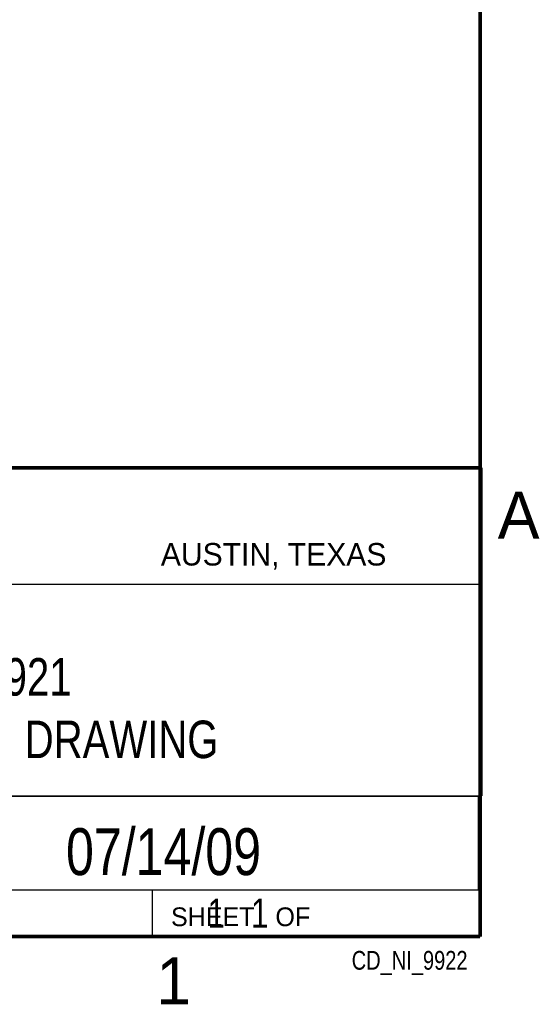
# Model space of a CAD drawing. Header units: inches. Extents: x 0 to 34, y 0 to 22.
# Tile 10 of 27: x 31 to 33.8, y 0.1 to 5.4. Entities that reach past the tile are written whole.
import ezdxf
from ezdxf.enums import TextEntityAlignment as Align

# ---------------------------------------------------------------- set-up
doc = ezdxf.new("R2010")
doc.units = ezdxf.units.IN
doc.header["$LTSCALE"] = 1.87
doc.header["$MEASUREMENT"] = 0
doc.layers.get('0').update_dxf_attribs({"linetype": 'CONTINUOUS'})
doc.styles.get("Standard").update_dxf_attribs({"font": 'txt', "width": 0.8})

msp = doc.modelspace()

# ---------------------------------------------------------------- linework, layer by layer
at = {"color": 2, "linetype": 'Continuous'}
for p, q in [((28.3793, 3.00033), (33.5093, 3.00033)), ((33.5093, 3.00033), (33.5093, 1.25033)), ((28.72307, 2.38), (33.50002, 2.38)), ((28.3793, 1.25033), (33.5093, 1.25033)), ((30.13002, 1.24989), (33.49002, 1.24989)), ((33.49002, 1.24989), (33.49002, 0.74989)), ((28.38002, 0.75), (33.50002, 0.75)), ((30.13002, 0.74989), (33.49002, 0.74989)), ((31.75002, 0.75), (33.50002, 0.75)), ((31.75002, 0.75), (31.75002, 0.5)), ((33.50002, 0.75), (33.50002, 0.5)), ((31.75002, 0.5), (33.50002, 0.5)), ((32.49527, 0.50168), (33.49527, 0.50168)), ((32.49527, 0.50168), (32.49527, 0.50118)), ((32.49527, 0.50118), (33.49527, 0.50118)), ((33.49527, 0.50168), (33.49527, 0.50118))]:
    msp.add_line(p, q, dxfattribs=at)
at = {"color": 7, "linetype": 'Continuous', "const_width": 0.02}
for points in [[(33.50002, 0.5), (33.50002, 21.5)], [(25.58002, 3), (33.50002, 3)], [(0.50002, 0.5), (33.50002, 0.5)]]:
    msp.add_lwpolyline(points, dxfattribs=at)

# ---------------------------------------------------------------- texts
at = {"color": 2, "linetype": 'Continuous'}
for s, height, p in [('A', 0.25, (33.5939, 2.62275)), ('AUSTIN, TEXAS', 0.12, (31.79573, 2.479)), ('SHEET   OF', 0.1, (31.84991, 0.55572)), ('1', 0.25, (31.77062, 0.13897))]:
    msp.add_text(s, height=height, dxfattribs=at).set_placement(p)
at = {"color": 7, "linetype": 'Continuous', "width": 0.8}
msp.add_text('07/14/09', height=0.25, dxfattribs=at).set_placement((31.81002, 0.82802), align=Align.CENTER)
at = {"color": 2, "linetype": 'Continuous', "width": 0.8}
msp.add_text('CD_NI_9922', height=0.1, dxfattribs=at).set_placement((33.43277, 0.32355), align=Align.RIGHT)
at = {"color": 7, "linetype": 'Continuous'}
for s, insert, char_height, width, attachment_point in [('NI 9921\\PCUSTOMER DRAWING', (30.9443, 1.98533), 0.2, 2.56, 2), ('     1   1', (31.81252, 0.70312), 0.15625, 1.25, 1)]:
    msp.add_mtext(s, dxfattribs=dict(at, insert=insert, char_height=char_height, width=width, attachment_point=attachment_point))

doc.saveas('drawing.dxf')
